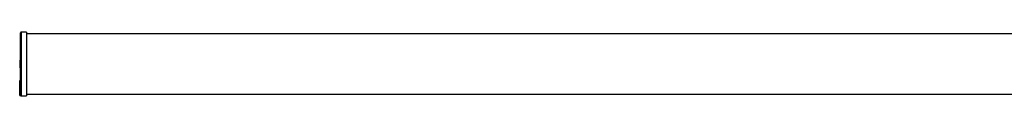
# Model space of a CAD drawing. Header units: millimetres. Extents: x -595 to 1043, y 421 to 479.
# Tile 1 of 3: x -595 to 224, y 423 to 476. Entities that reach past the tile are written whole.
import ezdxf

# ---------------------------------------------------------------- set-up
doc = ezdxf.new("R2010")
doc.units = ezdxf.units.MM

msp = doc.modelspace()

# ---------------------------------------------------------------- linework, layer by layer
at = {"color": 7, "linetype": 'Continuous', "lineweight": 25}
for p, q in [((-594.45, 431.45), (-594.45, 475.62)), ((-589.45, 476.12), (-593.95, 476.12)), ((-589.45, 476.12), (-589.45, 423.12)), ((872.55, 474.62), (-589.45, 474.62)), ((-594.45, 452.85), (-594.79, 452.85)), ((-594.45, 452.76), (-594.75, 452.76)), ((-594.75, 452.7), (-594.75, 452.76)), ((-594.45, 452.7), (-594.75, 452.7)), ((-594.75, 452.69), (-594.75, 452.7)), ((-594.75, 452.55), (-594.75, 452.69)), ((-594.45, 452.69), (-594.75, 452.69)), ((-594.45, 452.55), (-594.75, 452.55)), ((-594.75, 446.69), (-594.75, 452.55)), ((-594.79, 446.52), (-594.45, 446.52)), ((-594.45, 446.69), (-594.75, 446.69)), ((-594.75, 446.55), (-594.75, 446.69)), ((-594.45, 446.55), (-594.75, 446.55)), ((-594.45, 435.96), (-595.15, 435.96)), ((-595.15, 435.89), (-595.15, 435.96)), ((-594.45, 435.89), (-595.15, 435.89)), ((-595.15, 435.83), (-595.15, 435.89)), ((-595.15, 434.32), (-595.15, 435.83)), ((-594.45, 435.83), (-595.15, 435.83)), ((-594.45, 434.32), (-595.15, 434.32)), ((-595.15, 434.26), (-595.15, 434.32)), ((-594.45, 434.26), (-595.15, 434.26)), ((-595.15, 434.15), (-595.15, 434.26)), ((-594.45, 434.15), (-595.15, 434.15)), ((-594.45, 434.15), (-595.15, 434.15)), ((-595.15, 434.15), (-595.15, 434.15)), ((-595.15, 433.78), (-595.15, 434.15)), ((-594.45, 433.78), (-595.15, 433.78)), ((-595.15, 433.74), (-595.15, 433.78)), ((-595.15, 432.93), (-595.15, 433.74)), ((-594.45, 433.74), (-595.15, 433.74)), ((-594.45, 432.93), (-595.15, 432.93)), ((-595.15, 432.92), (-595.15, 432.93)), ((-594.45, 432.92), (-595.15, 432.92)), ((-595.15, 432.84), (-595.15, 432.92)), ((-594.45, 432.84), (-595.15, 432.84)), ((-595.15, 432.59), (-595.15, 432.84)), ((-595.15, 432.34), (-595.15, 432.59)), ((-595.15, 432.34), (-594.45, 432.34)), ((-595.15, 431.23), (-595.15, 432.34)), ((-595.15, 431.09), (-595.15, 431.23)), ((-595.15, 429.74), (-595.15, 431.09)), ((-595.15, 429.51), (-595.15, 429.74)), ((-595.15, 428.3), (-595.15, 429.51)), ((-595.15, 428.18), (-595.15, 428.3)), ((-595.15, 427.1), (-595.15, 428.18)), ((-595.15, 426.93), (-595.15, 427.1)), ((-595.15, 426.01), (-595.15, 426.93)), ((-595.15, 425.92), (-595.15, 426.01)), ((-594.95, 431.38), (-594.95, 431.09)), ((-594.95, 431.38), (-594.44, 431.38)), ((-594.95, 431.09), (-594.35, 431.09)), ((-594.95, 431.09), (-594.95, 430.95)), ((-594.95, 430.95), (-594.35, 430.95)), ((-594.95, 430.89), (-594.39, 430.89)), ((-594.95, 429.87), (-594.95, 429.59)), ((-594.95, 429.87), (-594.44, 429.87)), ((-594.95, 429.59), (-594.35, 429.59)), ((-594.95, 429.59), (-594.95, 429.36)), ((-594.95, 429.36), (-594.35, 429.36)), ((-594.95, 429.31), (-594.38, 429.31)), ((-594.95, 428.41), (-594.95, 428.13)), ((-594.95, 428.41), (-594.44, 428.41)), ((-594.95, 428.13), (-594.35, 428.13)), ((-594.95, 428.13), (-594.95, 428.02)), ((-594.95, 428.02), (-594.35, 428.02)), ((-594.95, 427.98), (-594.37, 427.98)), ((-594.95, 427.2), (-594.95, 426.93)), ((-594.95, 427.2), (-594.44, 427.2)), ((-594.95, 426.93), (-594.35, 426.93)), ((-594.95, 426.93), (-594.95, 426.76)), ((-594.95, 426.76), (-594.35, 426.76)), ((-594.95, 426.73), (-594.37, 426.73)), ((-594.95, 426.09), (-594.95, 425.83)), ((-594.95, 426.09), (-594.44, 426.09)), ((-594.45, 429.95), (-594.45, 430.89)), ((-594.45, 428.5), (-594.45, 429.31)), ((-594.45, 427.29), (-594.45, 427.98)), ((-594.45, 426.18), (-594.45, 426.73)), ((-595.15, 425.15), (-595.15, 425.92)), ((-595.15, 425.03), (-595.15, 425.15)), ((-595.15, 424.43), (-595.15, 425.03)), ((-595.15, 424.38), (-595.15, 424.43)), ((-595.15, 423.95), (-595.15, 424.38)), ((-595.15, 423.89), (-595.15, 423.95)), ((-595.15, 423.63), (-595.15, 423.89)), ((-595.15, 423.61), (-595.15, 423.63)), ((-595.15, 423.52), (-595.15, 423.61)), ((-594.95, 425.83), (-594.35, 425.83)), ((-594.95, 425.83), (-594.95, 425.74)), ((-594.95, 425.74), (-594.35, 425.74)), ((-594.95, 425.72), (-594.36, 425.72)), ((-594.95, 425.22), (-594.95, 424.97)), ((-594.95, 425.22), (-594.44, 425.22)), ((-594.95, 424.97), (-594.35, 424.97)), ((-594.95, 424.97), (-594.95, 424.85)), ((-594.95, 424.85), (-594.35, 424.85)), ((-594.95, 424.83), (-594.36, 424.83)), ((-594.95, 424.49), (-594.95, 424.24)), ((-594.95, 424.49), (-594.44, 424.49)), ((-594.95, 424.24), (-594.35, 424.24)), ((-594.95, 424.24), (-594.95, 424.19)), ((-594.95, 424.19), (-594.35, 424.19)), ((-594.95, 424.18), (-594.35, 424.18)), ((-594.95, 423.98), (-594.44, 423.98)), ((-594.95, 423.98), (-594.95, 423.75)), ((-594.95, 423.75), (-594.35, 423.75)), ((-594.95, 423.75), (-594.95, 423.69)), ((-594.95, 423.69), (-594.35, 423.69)), ((-594.95, 423.69), (-594.35, 423.69)), ((-594.95, 423.65), (-594.44, 423.65)), ((-594.95, 423.65), (-594.95, 423.43)), ((-594.95, 423.43), (-594.35, 423.43)), ((-594.95, 423.43), (-594.95, 423.41)), ((-594.95, 423.41), (-594.35, 423.41)), ((-594.95, 423.41), (-594.35, 423.41)), ((-594.95, 423.32), (-594.35, 423.32)), ((-594.45, 425.32), (-594.45, 425.72)), ((-594.45, 424.59), (-594.45, 424.83)), ((-594.45, 424.08), (-594.45, 424.18)), ((-594.44, 423.65), (-594.44, 423.69)), ((-594.35, 423.69), (-594.35, 423.69)), ((-594.35, 423.41), (-594.35, 423.41)), ((-593.95, 423.12), (-589.45, 423.12)), ((-589.45, 424.62), (872.55, 424.62))]:
    msp.add_line(p, q, dxfattribs=at)
at = {"color": 8, "linetype": 'Continuous', "lineweight": 25}
for p, q in [((-593.95, 476.12), (-593.95, 423.12)), ((-594.95, 432.92), (-594.95, 432.84)), ((-594.95, 432.34), (-594.95, 431.38)), ((-594.95, 430.95), (-594.95, 430.89)), ((-594.95, 430.89), (-594.95, 429.87)), ((-594.95, 429.36), (-594.95, 429.31)), ((-594.95, 429.31), (-594.95, 428.41)), ((-594.95, 428.02), (-594.95, 427.98)), ((-594.95, 427.98), (-594.95, 427.2)), ((-594.95, 426.76), (-594.95, 426.73)), ((-594.95, 426.73), (-594.95, 426.09)), ((-595.15, 423.52), (-595.13, 423.52)), ((-594.95, 425.74), (-594.95, 425.72)), ((-594.95, 425.72), (-594.95, 425.22)), ((-594.95, 424.85), (-594.95, 424.83)), ((-594.95, 424.83), (-594.95, 424.49)), ((-594.95, 424.19), (-594.95, 424.18)), ((-594.95, 424.18), (-594.95, 423.98)), ((-594.95, 423.69), (-594.95, 423.69)), ((-594.95, 423.69), (-594.95, 423.65)), ((-594.95, 423.41), (-594.95, 423.41)), ((-594.95, 423.41), (-594.95, 423.32))]:
    msp.add_line(p, q, dxfattribs=at)
at = {"color": 7, "linetype": 'Continuous', "lineweight": 25, "flags": 128}
for points in [[(-594.95, 429.87), (-594.99, 429.86), (-595.03, 429.86), (-595.06, 429.85), (-595.09, 429.83), (-595.12, 429.81), (-595.14, 429.79), (-595.15, 429.76), (-595.15, 429.74)], [(-595.15, 428.3), (-595.15, 428.32), (-595.14, 428.34), (-595.12, 428.36), (-595.09, 428.38), (-595.06, 428.39), (-595.03, 428.4), (-594.99, 428.41), (-594.95, 428.41)], [(-594.95, 427.2), (-594.99, 427.2), (-595.03, 427.2), (-595.06, 427.19), (-595.09, 427.17), (-595.12, 427.16), (-595.14, 427.14), (-595.15, 427.12), (-595.15, 427.1)], [(-594.95, 426.09), (-594.99, 426.09), (-595.03, 426.09), (-595.06, 426.08), (-595.09, 426.07), (-595.12, 426.05), (-595.14, 426.04), (-595.15, 426.02), (-595.15, 426.01)], [(-594.95, 425.22), (-594.99, 425.22), (-595.03, 425.22), (-595.06, 425.21), (-595.09, 425.2), (-595.12, 425.19), (-595.14, 425.18), (-595.15, 425.17), (-595.15, 425.15)]]:
    msp.add_lwpolyline(points, dxfattribs=at)
at = {"color": 7, "linetype": 'Continuous', "lineweight": 25}
for centre, radius, start, end in [((-593.95, 475.62), 0.5, 90, 180), ((-594.98, 431.2), 0.179, 81.95053, 168.57825), ((-594.98, 431.27), 0.179, 191.42175, 278.04947), ((-594.95, 431.09), 0.2, 180, 270), ((-594.98, 431.13), 0.179, 191.42175, 278.04947), ((-594.97, 429.77), 0.181, 188.55169, 276.54087), ((-594.95, 429.51), 0.2, 180, 270), ((-594.97, 429.54), 0.181, 188.55169, 276.54087), ((-594.97, 428.32), 0.185, 186.24355, 275.11107), ((-594.95, 428.18), 0.2, 180, 270), ((-594.97, 428.2), 0.185, 186.24355, 275.11107), ((-594.96, 427.12), 0.188, 184.40195, 273.81126), ((-594.95, 426.93), 0.2, 180, 270), ((-594.96, 426.94), 0.188, 184.40195, 273.81126), ((-594.96, 426.02), 0.191, 182.95214, 272.67534), ((-594.95, 425.92), 0.2, 180, 270), ((-594.96, 425.93), 0.191, 182.95214, 272.67534), ((-594.96, 425.16), 0.194, 181.83621, 271.72544), ((-594.95, 425.03), 0.2, 180, 270), ((-594.96, 425.04), 0.194, 181.83621, 271.72544), ((-595, 424.25), 0.237, 78.63095, 130.39069), ((-594.95, 424.44), 0.197, 181.01019, 270.97576), ((-594.95, 424.38), 0.2, 180, 270), ((-594.95, 424.39), 0.197, 181.01019, 270.97576), ((-595, 423.67), 0.318, 81.22054, 118.48161), ((-594.95, 423.95), 0.198, 180.44191, 270.43519), ((-594.95, 423.89), 0.2, 180, 270), ((-594.95, 423.89), 0.198, 180.44191, 270.43519), ((-595, 423.06), 0.589, 85.16619, 104.79594), ((-594.95, 423.63), 0.2, 180.10943, 270.10901), ((-594.95, 423.61), 0.2, 180, 270), ((-594.95, 423.61), 0.2, 180.10943, 270.10901), ((-594.95, 423.52), 0.2, 180, 270), ((-593.95, 423.62), 0.5, 217.03077, 270)]:
    msp.add_arc(centre, radius, start, end, dxfattribs=at)
for points in [[(-594.44, 431.38), (-594.45, 431.4), (-594.45, 431.42), (-594.45, 431.45)], [(-594.44, 429.87), (-594.45, 429.89), (-594.45, 429.92), (-594.45, 429.95)], [(-594.44, 428.41), (-594.45, 428.44), (-594.45, 428.47), (-594.45, 428.5)], [(-594.44, 427.2), (-594.45, 427.23), (-594.45, 427.26), (-594.45, 427.29)], [(-594.44, 426.09), (-594.45, 426.12), (-594.45, 426.15), (-594.45, 426.18)], [(-594.35, 430.95), (-594.35, 431), (-594.35, 431.05), (-594.35, 431.09)], [(-594.35, 429.36), (-594.35, 429.44), (-594.35, 429.51), (-594.35, 429.59)], [(-594.35, 428.02), (-594.35, 428.06), (-594.35, 428.1), (-594.35, 428.13)], [(-594.35, 426.76), (-594.35, 426.81), (-594.35, 426.87), (-594.35, 426.93)], [(-594.44, 425.22), (-594.45, 425.25), (-594.45, 425.29), (-594.45, 425.32)], [(-594.44, 424.49), (-594.45, 424.52), (-594.45, 424.55), (-594.45, 424.59)], [(-594.44, 423.98), (-594.45, 424.01), (-594.45, 424.05), (-594.45, 424.08)], [(-594.35, 425.74), (-594.35, 425.77), (-594.35, 425.8), (-594.35, 425.83)], [(-594.35, 424.85), (-594.35, 424.89), (-594.35, 424.93), (-594.35, 424.97)], [(-594.35, 424.19), (-594.35, 424.21), (-594.35, 424.22), (-594.35, 424.24)], [(-594.35, 423.69), (-594.35, 423.71), (-594.35, 423.73), (-594.35, 423.75)], [(-594.35, 423.41), (-594.35, 423.42), (-594.35, 423.42), (-594.35, 423.43)]]:
    msp.add_open_spline(points, degree=3, dxfattribs=at)
for points, knots in [([(-594.35, 431.09), (-594.35, 431.13), (-594.37, 431.19), (-594.41, 431.29), (-594.43, 431.34), (-594.44, 431.38)], [0, 0, 0, 0, 0.5, 0.5, 1, 1, 1, 1]), ([(-594.35, 429.59), (-594.35, 429.62), (-594.37, 429.67), (-594.41, 429.77), (-594.43, 429.83), (-594.44, 429.87)], [0, 0, 0, 0, 0.5, 0.5, 1, 1, 1, 1]), ([(-594.35, 428.13), (-594.35, 428.17), (-594.37, 428.21), (-594.41, 428.31), (-594.43, 428.37), (-594.44, 428.41)], [0, 0, 0, 0, 0.5, 0.5, 1, 1, 1, 1]), ([(-594.35, 426.93), (-594.35, 426.96), (-594.37, 427), (-594.41, 427.1), (-594.43, 427.16), (-594.44, 427.2)], [0, 0, 0, 0, 0.5, 0.5, 1, 1, 1, 1]), ([(-594.35, 425.83), (-594.35, 425.85), (-594.37, 425.89), (-594.41, 425.99), (-594.43, 426.04), (-594.44, 426.09)], [0, 0, 0, 0, 0.5, 0.5, 1, 1, 1, 1]), ([(-594.39, 430.9), (-594.38, 430.9), (-594.37, 430.9), (-594.35, 430.92), (-594.35, 430.94), (-594.35, 430.95)], [0, 0, 0, 0, 0.3064756, 0.6931055, 1, 1, 1, 1]), ([(-594.38, 429.32), (-594.38, 429.32), (-594.37, 429.31), (-594.35, 429.33), (-594.35, 429.35), (-594.35, 429.36)], [0, 0, 0, 0, 0.217798, 0.653646, 1, 1, 1, 1]), ([(-594.37, 427.98), (-594.37, 427.98), (-594.36, 427.98), (-594.35, 427.99), (-594.35, 428.01), (-594.35, 428.02)], [0, 0, 0, 0, 0.099332, 0.601442, 1, 1, 1, 1]), ([(-594.37, 426.73), (-594.36, 426.73), (-594.35, 426.73), (-594.35, 426.75), (-594.35, 426.76)], [0, 0, 0, 0, 0.533656, 1, 1, 1, 1]), ([(-594.35, 424.97), (-594.35, 424.98), (-594.37, 425.02), (-594.41, 425.12), (-594.43, 425.17), (-594.44, 425.22)], [0, 0, 0, 0, 0.5, 0.5, 1, 1, 1, 1]), ([(-594.35, 424.24), (-594.35, 424.26), (-594.37, 424.29), (-594.41, 424.38), (-594.43, 424.43), (-594.44, 424.49)], [0, 0, 0, 0, 0.5, 0.5, 1, 1, 1, 1]), ([(-594.35, 423.75), (-594.35, 423.76), (-594.37, 423.79), (-594.41, 423.88), (-594.43, 423.93), (-594.44, 423.98)], [0, 0, 0, 0, 0.5, 0.5, 1, 1, 1, 1]), ([(-594.35, 423.43), (-594.35, 423.43), (-594.37, 423.46), (-594.41, 423.54), (-594.43, 423.59), (-594.44, 423.65)], [0, 0, 0, 0, 0.5, 0.5, 1, 1, 1, 1]), ([(-594.35, 423.32), (-594.35, 423.32), (-594.35, 423.32), (-594.37, 423.35), (-594.39, 423.38), (-594.4, 423.4), (-594.4, 423.41)], [0, 0, 0, 0, 0.289213, 0.577143, 0.895844, 1, 1, 1, 1]), ([(-594.36, 425.72), (-594.36, 425.72), (-594.35, 425.72), (-594.35, 425.74), (-594.35, 425.74)], [0, 0, 0, 0, 0.438157, 1, 1, 1, 1]), ([(-594.36, 424.84), (-594.36, 424.84), (-594.35, 424.83), (-594.35, 424.84), (-594.35, 424.85)], [0, 0, 0, 0, 0.2951834, 1, 1, 1, 1]), ([(-594.35, 424.18), (-594.35, 424.18), (-594.35, 424.18), (-594.35, 424.19), (-594.35, 424.19)], [0, 0, 0, 0, 0.052703, 1, 1, 1, 1])]:
    msp.add_open_spline(points, degree=3, knots=knots, dxfattribs=at)

doc.saveas('drawing.dxf')
